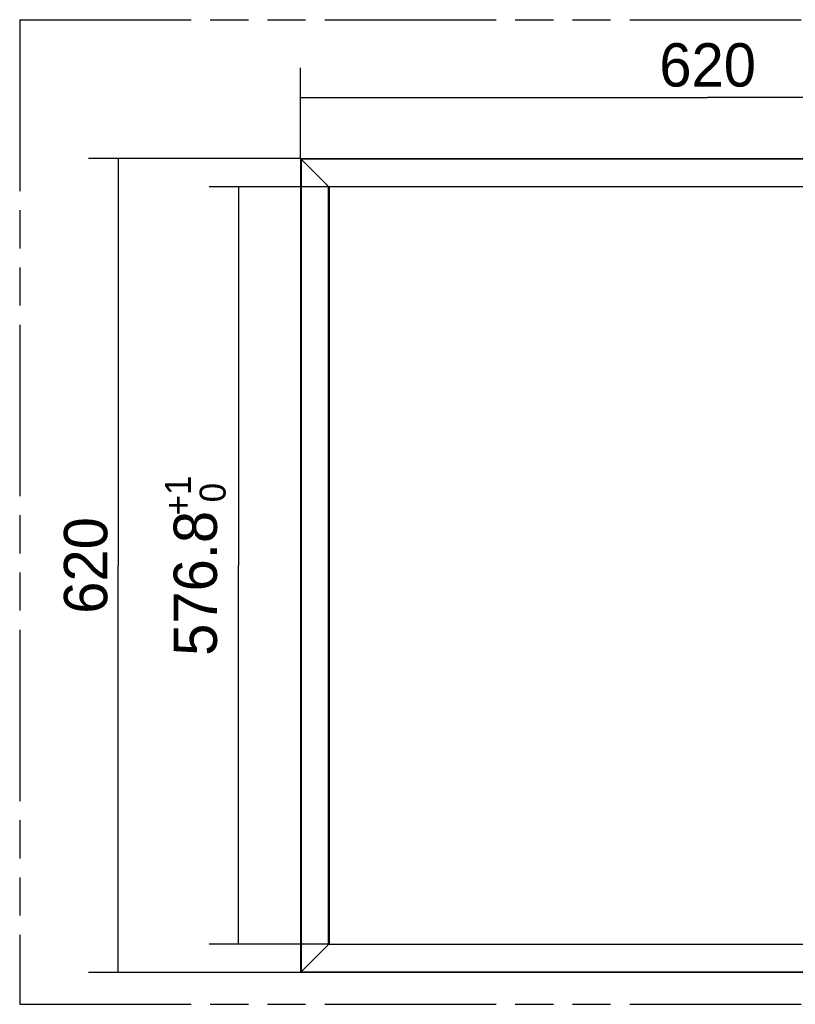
# Model space of a CAD drawing. Header units: millimetres. Extents: x 0 to 210, y 0 to 297.
# Tile 3 of 7: x 50 to 89, y 132 to 182. Entities that reach past the tile are written whole.
import ezdxf
from ezdxf.enums import TextEntityAlignment as Align

# ---------------------------------------------------------------- set-up
doc = ezdxf.new("R2010")
doc.units = ezdxf.units.MM
doc.header["$LTSCALE"] = 19.36
doc.linetypes.add('PHANTOM', pattern=[0.8, 0.45, -0.05, 0.1, -0.05, 0.1, -0.05])
doc.layers.get('0').update_dxf_attribs({"linetype": 'CONTINUOUS'})
doc.layers.add('DEFAULT_3', color=7, linetype='PHANTOM')
doc.layers.add('Z_DIM_2D', color=7, linetype='CONTINUOUS')
doc.styles.add('TEXTSTYLE_3', font='tridonic-metric-print-light.otf')
doc.styles.add('TEXTSTYLE_4', font='tridonic-metric-print-light.otf')
doc.dimstyles.new('DIMSTYLE_1', dxfattribs={"dimtxt": 2.2, "dimasz": 3.5, "dimexe": 1.5, "dimexo": 0, "dimgap": 0.55, "dimtad": 1, "dimdec": 1, "dimlfac": 15, "dimdsep": 46, "dimtxsty": 'TEXTSTYLE_3', "dimblk": '_FILLED', "dimblk1": '_FILLED', "dimblk2": '_FILLED', "dimcen": 0.09, "dimclrt": 5, "dimadec": 4, "dimazin": 2, "dimtol": 1, "dimtp": 1, "dimtfac": 0.6, "dimtdec": 1, "dimtofl": 0, "dimtmove": 0, "dimatfit": 3, "dimldrblk": '_FILLED', "dimfxl": 0, "dimtolj": 1, "dimarcsym": 0})
doc.dimstyles.new('DIMSTYLE_2', dxfattribs={"dimtxt": 2.2, "dimasz": 3.5, "dimexe": 1.5, "dimexo": 0, "dimgap": 0.55, "dimtad": 1, "dimdec": 1, "dimlfac": 15, "dimdsep": 46, "dimtxsty": 'TEXTSTYLE_3', "dimblk": '_FILLED', "dimblk1": '_FILLED', "dimblk2": '_FILLED', "dimcen": 0.09, "dimclrt": 5, "dimadec": 4, "dimazin": 2, "dimtp": 0.8, "dimtm": 0.8, "dimtfac": 1, "dimtdec": 1, "dimtofl": 0, "dimtmove": 0, "dimatfit": 3, "dimldrblk": '_FILLED', "dimfxl": 0, "dimtolj": 1, "dimarcsym": 0})

# ---------------------------------------------------------------- blocks, each defined once
blk = doc.blocks.new('*D2')
at = {"layer": 'Z_DIM_2D', "color": 2, "linetype": 'Continuous', "transparency": 16777216}
for p, q in [((65.317, 173.842), (59.226, 173.842)), ((60.726, 173.842), (60.726, 154.615)), ((60.726, 135.389), (60.726, 154.615)), ((65.317, 135.389), (59.226, 135.389))]:
    blk.add_line(p, q, dxfattribs=at)
at = {"layer": 'Z_DIM_2D', "color": 5, "linetype": 'Continuous', "transparency": 16777216}
for s, height, style, p in [('+1', 1.32, 'TEXTSTYLE_4', (58.306, 158.164)), (' 0', 1.32, 'TEXTSTYLE_4', (60.066, 158.069)), ('576.8', 2.2, 'TEXTSTYLE_3', (59.626, 153.706))]:
    blk.add_text(s, height=height, rotation=90, dxfattribs=dict(at, style=style)).set_placement(p, align=Align.CENTER)
blk = doc.blocks.new('_FILLED')
at = {"color": 0, "linetype": 'ByBlock'}
blk.add_solid([(0, 0), (-1, 0.125), (-1, -0.125)], dxfattribs=at)
blk = doc.blocks.new('_NONE')
blk = doc.blocks.new('*D3')
at = {"layer": 'Z_DIM_2D', "color": 2, "linetype": 'Continuous', "transparency": 16777216}
for p, q in [((63.877, 175.282), (53.106, 175.282)), ((54.606, 175.282), (54.606, 154.615)), ((54.606, 133.949), (54.606, 154.615)), ((63.877, 133.949), (53.106, 133.949))]:
    blk.add_line(p, q, dxfattribs=at)
at = {"layer": 'Z_DIM_2D', "color": 5, "linetype": 'Continuous', "transparency": 16777216, "style": 'TEXTSTYLE_3'}
blk.add_text('620', height=2.2, rotation=90, dxfattribs=at).set_placement((54.056, 154.615), align=Align.CENTER)
blk = doc.blocks.new('*D4')
at = {"layer": 'Z_DIM_2D', "color": 2, "linetype": 'Continuous', "transparency": 16777216}
for p, q in [((63.877, 175.282), (63.877, 179.885)), ((105.211, 175.282), (105.211, 179.885)), ((63.877, 178.385), (84.544, 178.385)), ((105.211, 178.385), (84.544, 178.385))]:
    blk.add_line(p, q, dxfattribs=at)
at = {"layer": 'Z_DIM_2D', "color": 5, "linetype": 'Continuous', "transparency": 16777216, "style": 'TEXTSTYLE_3'}
blk.add_text('620', height=2.2, dxfattribs=at).set_placement((84.544, 178.935), align=Align.CENTER)

msp = doc.modelspace()

# ---------------------------------------------------------------- linework, layer by layer
at = {"color": 6, "linetype": 'Continuous'}
for p, q in [((63.8753706, 175.2839335), (63.8773076, 175.2819951)), ((63.8773076, 133.9486618), (63.8773076, 175.2819951)), ((63.8773076, 175.2819951), (105.2106409, 175.2819951)), ((63.8773076, 133.9486618), (63.8753824, 133.9467391)), ((63.8785166, 133.950059), (63.8773076, 133.9486618)), ((105.2106409, 133.9486618), (63.8773076, 133.9486618)), ((63.8819782, 133.9533324), (63.8785166, 133.950059))]:
    msp.add_line(p, q, dxfattribs=at)
at = {"color": 9, "linetype": 'Continuous'}
for p, q in [((105.177307, 175.2486619), (63.9106406, 175.2486619)), ((63.910641, 175.2486615), (63.910641, 133.9819945)), ((65.2973076, 173.861995), (63.910641, 175.2486614)), ((65.2973075, 173.8619951), (103.7906409, 173.8619951)), ((65.2973076, 135.3686618), (65.2973076, 173.861995)), ((65.3173076, 173.8419951), (65.3173076, 135.3886618)), ((103.7706409, 173.8419951), (65.3173076, 173.8419951)), ((63.910641, 133.9819945), (65.2973076, 135.3686618)), ((103.790641, 135.3686618), (65.2973076, 135.3686618)), ((65.3173076, 135.3886618), (103.7706409, 135.3886618)), ((63.9106415, 133.981995), (105.1773079, 133.981995))]:
    msp.add_line(p, q, dxfattribs=at)
at = {"color": 6, "linetype": 'Continuous'}
for points in [[(63.8773076, 175.2819951), (63.8785167, 175.2805976), (63.8819793, 175.277323), (63.8941609, 175.2651426)], [(63.8941609, 175.2651426), (63.9021203, 175.2574396), (63.910641, 175.2486615)], [(65.2973076, 173.861995), (65.3022961, 173.8568465), (65.3070271, 173.8522757)], [(65.3070271, 173.8522757), (65.3144347, 173.8448675), (65.3165612, 173.8428643), (65.3173076, 173.8419951)], [(65.3144291, 135.3857833), (65.3070637, 135.378416), (65.3023279, 135.3738372), (65.2973076, 135.3686618)], [(65.3173076, 135.3886618), (65.3165576, 135.3877837), (65.3144291, 135.3857833)], [(63.910641, 133.9819945), (63.9021126, 133.9732119), (63.8941513, 133.9655074), (63.8819782, 133.9533324)]]:
    msp.add_lwpolyline(points, dxfattribs=at)
at = {"layer": 'DEFAULT_3', "color": 7, "linetype": 'PHANTOM'}
for p, q in [((49.6092481, 182.3303356), (49.6092481, 132.3303356)), ((49.6092481, 182.3303356), (149.6092481, 182.3303356)), ((49.6092481, 132.3303356), (149.6092481, 132.3303356))]:
    msp.add_line(p, q, dxfattribs=at)

# ---------------------------------------------------------------- dimensions: what is measured, and where the dimension line sits
at = {"layer": 'Z_DIM_2D', "color": 2, "linetype": 'Continuous'}
dim = msp.add_linear_dim(base=(105.2106409, 178.3850534), p1=(63.8773076, 175.2819951), p2=(105.2106409, 175.2819951), dimstyle='DIMSTYLE_2', override={"dimblk1": 'NONE', "dimblk2": 'NONE', "dimsah": 1}, dxfattribs=at)
dim.commit()
dim.dimension.update_dxf_attribs({"geometry": '*D4', "text_midpoint": (84.5308208, 178.3850534), "dimtype": 160})
for base, p1, p2, dimstyle, picture, middle in [((54.6056142, 133.9486618), (63.8773076, 175.2819951), (63.8773076, 133.9486618), 'DIMSTYLE_2', '*D3', (54.6056142, 154.6021745)), ((60.7259798, 135.3886618), (65.3173076, 173.8419951), (65.3173076, 135.3886618), 'DIMSTYLE_1', '*D2', (60.7259798, 154.6153285))]:
    dim = msp.add_linear_dim(base=base, p1=p1, p2=p2, angle=270, dimstyle=dimstyle, override={"dimblk1": 'NONE', "dimblk2": 'NONE', "dimsah": 1}, dxfattribs=at)
    dim.commit()
    dim.dimension.update_dxf_attribs({"geometry": picture, "text_midpoint": middle, "dimtype": 160})

doc.saveas('drawing.dxf')
